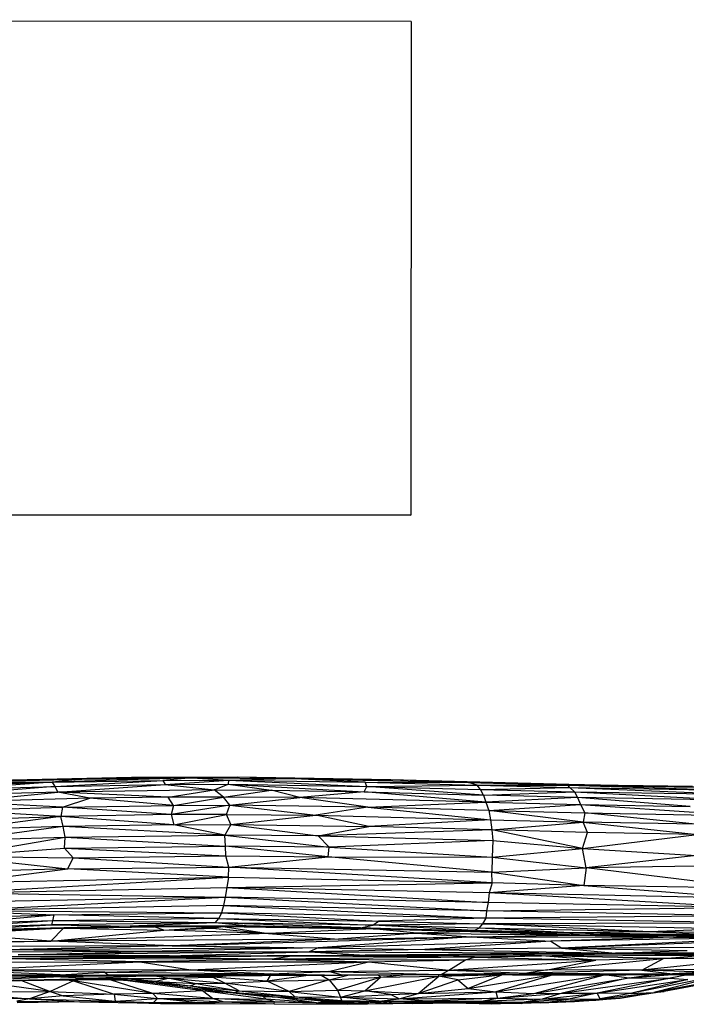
# Paper-space layout '_Derecha' of a CAD drawing. Header units: millimetres. Extents: x -677 to -71, y -2 to 78.
# Tile 8 of 13: x -315 to -261, y -2 to 78. Entities that reach past the tile are written whole.
import ezdxf

# ---------------------------------------------------------------- set-up
doc = ezdxf.new("R2010")
doc.units = ezdxf.units.MM

psp = doc.layouts.new('_Derecha')

# ---------------------------------------------------------------- linework, layer by layer
at = {"color": 7, "linetype": 'Continuous', "lineweight": 25}
for p, q in [((-283.097, 78.128), (-463.097, 78.278)), ((-283.097, 78.128), (-283.131, 38.128)), ((-283.131, 38.128), (-463.13, 38.278)), ((-323.131, 38.146), (-283.131, 38.128)), ((-305.762, 16.857), (-318.053, 16.58)), ((-300.839, 16.828), (-312.169, 16.467)), ((-309.778, 16.72), (-305.762, 16.857)), ((-309.778, 16.72), (-300.839, 16.828)), ((-297.167, 16.88), (-305.762, 16.857)), ((-305.762, 16.857), (-300.839, 16.828)), ((-300.839, 16.828), (-303.225, 16.614)), ((-297.167, 16.88), (-300.839, 16.828)), ((-300.839, 16.828), (-297.896, 16.635)), ((-300.839, 16.828), (-293.14, 16.78)), ((-297.896, 16.635), (-293.14, 16.78)), ((-293.14, 16.78), (-297.167, 16.88)), ((-284.738, 16.664), (-297.167, 16.88)), ((-286.829, 16.464), (-293.14, 16.78)), ((-293.14, 16.78), (-284.738, 16.664)), ((-293.14, 16.78), (-278.45, 16.444)), ((-320.57, 16.213), (-312.169, 16.467)), ((-312.169, 16.467), (-320.187, 15.896)), ((-320.187, 15.896), (-311.961, 16.134)), ((-311.961, 16.134), (-320.048, 15.436)), ((-319.724, 16.463), (-309.778, 16.72)), ((-319.724, 16.463), (-312.169, 16.467)), ((-309.778, 16.72), (-318.053, 16.58)), ((-309.778, 16.72), (-312.169, 16.467)), ((-312.169, 16.467), (-303.225, 16.614)), ((-312.169, 16.467), (-311.961, 16.134)), ((-311.961, 16.134), (-303.225, 16.614)), ((-311.961, 16.134), (-303.02, 16.284)), ((-311.961, 16.134), (-311.73, 15.674)), ((-311.73, 15.674), (-303.02, 16.284)), ((-303.225, 16.614), (-297.896, 16.635)), ((-303.225, 16.614), (-303.02, 16.284)), ((-303.02, 16.284), (-297.896, 16.635)), ((-303.02, 16.284), (-297.925, 16.302)), ((-303.02, 16.284), (-299.064, 15.862)), ((-299.064, 15.862), (-297.925, 16.302)), ((-297.896, 16.635), (-297.925, 16.302)), ((-297.925, 16.302), (-294.429, 15.813)), ((-297.925, 16.302), (-286.901, 15.681)), ((-297.925, 16.302), (-286.678, 16.134)), ((-297.896, 16.635), (-286.678, 16.134)), ((-297.896, 16.635), (-286.829, 16.464)), ((-286.901, 15.681), (-286.678, 16.134)), ((-286.678, 16.134), (-286.829, 16.464)), ((-286.829, 16.464), (-278.45, 16.444)), ((-286.829, 16.464), (-277.731, 16.226)), ((-286.678, 16.134), (-277.731, 16.226)), ((-277.219, 15.431), (-286.678, 16.134)), ((-286.678, 16.134), (-277.465, 15.89)), ((-278.45, 16.444), (-284.738, 16.664)), ((-270.324, 16.293), (-284.738, 16.664)), ((-277.731, 16.226), (-278.45, 16.444)), ((-278.45, 16.444), (-270.324, 16.293)), ((-278.45, 16.444), (-270.408, 16.237)), ((-277.731, 16.226), (-270.408, 16.237)), ((-277.465, 15.89), (-277.731, 16.226)), ((-277.731, 16.226), (-270.235, 16.036)), ((-277.465, 15.89), (-270.235, 16.036)), ((-270.408, 16.237), (-270.324, 16.293)), ((-270.235, 16.036), (-270.408, 16.237)), ((-270.408, 16.237), (-258.051, 15.844)), ((-270.408, 16.237), (-260.044, 16.068)), ((-260.044, 16.068), (-270.324, 16.293)), ((-270.324, 16.293), (-260.302, 16.142)), ((-270.235, 16.036), (-269.845, 15.694)), ((-270.235, 16.036), (-257.117, 15.499)), ((-270.235, 16.036), (-258.051, 15.844)), ((-311.73, 15.674), (-320.048, 15.436)), ((-319.729, 14.882), (-311.73, 15.674)), ((-299.064, 15.862), (-311.73, 15.674)), ((-309.121, 15.163), (-311.73, 15.674)), ((-302.777, 15.259), (-311.73, 15.674)), ((-302.777, 15.259), (-309.121, 15.163)), ((-302.777, 15.259), (-299.064, 15.862)), ((-298.31, 15.269), (-302.777, 15.259)), ((-302.353, 14.595), (-302.777, 15.259)), ((-302.353, 14.595), (-298.31, 15.269)), ((-298.31, 15.269), (-299.064, 15.862)), ((-299.064, 15.862), (-294.429, 15.813)), ((-298.31, 15.269), (-294.429, 15.813)), ((-297.771, 14.61), (-298.31, 15.269)), ((-292.113, 15.224), (-298.31, 15.269)), ((-297.771, 14.61), (-292.113, 15.224)), ((-292.113, 15.224), (-294.429, 15.813)), ((-294.429, 15.813), (-286.901, 15.681)), ((-286.901, 15.681), (-292.113, 15.224)), ((-286.611, 14.443), (-292.113, 15.224)), ((-277.04, 14.865), (-292.113, 15.224)), ((-277.04, 14.865), (-286.901, 15.681)), ((-286.901, 15.681), (-277.219, 15.431)), ((-277.219, 15.431), (-277.465, 15.89)), ((-277.465, 15.89), (-269.845, 15.694)), ((-277.219, 15.431), (-269.845, 15.694)), ((-277.219, 15.431), (-277.04, 14.865)), ((-269.6, 15.234), (-277.219, 15.431)), ((-269.6, 15.234), (-277.04, 14.865)), ((-269.845, 15.694), (-269.6, 15.234)), ((-269.845, 15.694), (-256.532, 15.009)), ((-269.845, 15.694), (-257.117, 15.499)), ((-269.6, 15.234), (-269.375, 14.659)), ((-260.473, 14.494), (-269.6, 15.234)), ((-256.532, 15.009), (-269.6, 15.234)), ((-319.817, 14.192), (-311.353, 14.448)), ((-309.121, 15.163), (-319.729, 14.882)), ((-311.353, 14.448), (-319.729, 14.882)), ((-311.353, 14.448), (-311.49, 13.69)), ((-311.353, 14.448), (-309.121, 15.163)), ((-311.353, 14.448), (-302.353, 14.595)), ((-302.529, 13.84), (-311.353, 14.448)), ((-302.353, 14.595), (-309.121, 15.163)), ((-297.771, 14.61), (-302.529, 13.84)), ((-302.353, 14.595), (-302.529, 13.84)), ((-302.353, 14.595), (-297.771, 14.61)), ((-298.047, 13.849), (-297.771, 14.61)), ((-297.771, 14.61), (-290.819, 13.792)), ((-286.611, 14.443), (-297.771, 14.61)), ((-286.611, 14.443), (-290.819, 13.792)), ((-286.611, 14.443), (-277.04, 14.865)), ((-286.611, 14.443), (-276.659, 13.429)), ((-276.81, 14.184), (-286.611, 14.443)), ((-277.04, 14.865), (-276.81, 14.184)), ((-277.04, 14.865), (-269.375, 14.659)), ((-276.81, 14.184), (-269.375, 14.659)), ((-269.375, 14.659), (-269.027, 13.975)), ((-269.375, 14.659), (-255.939, 13.746)), ((-269.375, 14.659), (-260.473, 14.494)), ((-311.49, 13.69), (-319.817, 14.192)), ((-319.733, 13.438), (-311.49, 13.69)), ((-311.49, 13.69), (-319.677, 12.62)), ((-302.529, 13.84), (-311.49, 13.69)), ((-311.275, 12.869), (-311.49, 13.69)), ((-302.327, 13.024), (-311.49, 13.69)), ((-298.047, 13.849), (-302.529, 13.84)), ((-302.529, 13.84), (-302.327, 13.024)), ((-302.327, 13.024), (-298.047, 13.849)), ((-297.691, 13.045), (-298.047, 13.849)), ((-298.047, 13.849), (-290.819, 13.792)), ((-297.691, 13.045), (-290.819, 13.792)), ((-286.521, 12.878), (-290.819, 13.792)), ((-290.819, 13.792), (-276.659, 13.429)), ((-276.81, 14.184), (-276.659, 13.429)), ((-269.164, 13.227), (-276.81, 14.184)), ((-276.81, 14.184), (-269.027, 13.975)), ((-269.027, 13.975), (-269.164, 13.227)), ((-260.062, 13.061), (-269.027, 13.975)), ((-269.027, 13.975), (-255.939, 13.746)), ((-311.275, 12.869), (-319.677, 12.62)), ((-311.275, 12.869), (-319.603, 11.758)), ((-302.327, 13.024), (-311.275, 12.869)), ((-311.122, 12.017), (-311.275, 12.869)), ((-298.181, 12.185), (-311.275, 12.869)), ((-302.327, 13.024), (-297.691, 13.045)), ((-298.181, 12.185), (-302.327, 13.024)), ((-297.691, 13.045), (-298.181, 12.185)), ((-297.691, 13.045), (-290.637, 12.112)), ((-297.691, 13.045), (-286.521, 12.878)), ((-290.637, 12.112), (-286.521, 12.878)), ((-276.659, 13.429), (-286.521, 12.878)), ((-276.547, 12.61), (-286.521, 12.878)), ((-276.659, 13.429), (-276.547, 12.61)), ((-276.659, 13.429), (-269.164, 13.227)), ((-276.547, 12.61), (-269.164, 13.227)), ((-268.797, 12.401), (-269.164, 13.227)), ((-269.164, 13.227), (-259.925, 12.229)), ((-260.062, 13.061), (-269.164, 13.227)), ((-320.065, 10.456), (-311.122, 12.017)), ((-319.603, 11.758), (-311.122, 12.017)), ((-311.175, 11.122), (-311.122, 12.017)), ((-311.122, 12.017), (-298.181, 12.185)), ((-311.122, 12.017), (-298.145, 11.285)), ((-298.145, 11.285), (-298.181, 12.185)), ((-298.181, 12.185), (-289.736, 11.217)), ((-290.637, 12.112), (-298.181, 12.185)), ((-276.547, 12.61), (-290.637, 12.112)), ((-290.637, 12.112), (-289.736, 11.217)), ((-290.637, 12.112), (-276.481, 11.746)), ((-276.547, 12.61), (-276.481, 11.746)), ((-269.216, 11.1), (-276.547, 12.61)), ((-268.797, 12.401), (-276.547, 12.61)), ((-269.216, 11.1), (-268.797, 12.401)), ((-269.216, 11.1), (-259.925, 12.229)), ((-259.925, 12.229), (-268.797, 12.401)), ((-311.175, 11.122), (-298.145, 11.285)), ((-298.1, 10.506), (-298.145, 11.285)), ((-289.804, 10.409), (-298.145, 11.285)), ((-289.736, 11.217), (-298.145, 11.285)), ((-289.804, 10.409), (-289.736, 11.217)), ((-276.481, 11.746), (-289.736, 11.217)), ((-289.736, 11.217), (-276.532, 10.397)), ((-276.481, 11.746), (-276.532, 10.397)), ((-276.481, 11.746), (-269.216, 11.1)), ((-320.065, 10.456), (-311.175, 11.122)), ((-320.065, 10.456), (-310.91, 9.455)), ((-320.065, 10.456), (-310.481, 10.339)), ((-310.481, 10.339), (-311.175, 11.122)), ((-311.175, 11.122), (-298.1, 10.506)), ((-310.481, 10.339), (-298.1, 10.506)), ((-297.876, 9.594), (-298.1, 10.506)), ((-298.1, 10.506), (-289.804, 10.409)), ((-297.876, 9.594), (-289.804, 10.409)), ((-276.546, 9.176), (-289.804, 10.409)), ((-289.804, 10.409), (-276.532, 10.397)), ((-276.532, 10.397), (-276.546, 9.176)), ((-276.532, 10.397), (-269.216, 11.1)), ((-276.532, 10.397), (-268.91, 9.527)), ((-268.91, 9.527), (-269.216, 11.1)), ((-269.216, 11.1), (-259.983, 10.52)), ((-259.983, 10.52), (-268.91, 9.527)), ((-310.91, 9.455), (-310.481, 10.339)), ((-310.91, 9.455), (-297.876, 9.594)), ((-310.481, 10.339), (-297.876, 9.594)), ((-297.904, 8.767), (-297.876, 9.594)), ((-276.533, 8.307), (-297.876, 9.594)), ((-297.876, 9.594), (-276.546, 9.176)), ((-259.956, 9.657), (-268.91, 9.527)), ((-319.501, 8.337), (-310.91, 9.455)), ((-310.91, 9.455), (-319.5, 9.2)), ((-297.904, 8.767), (-310.91, 9.455)), ((-276.546, 9.176), (-268.91, 9.527)), ((-276.533, 8.307), (-276.546, 9.176)), ((-276.546, 9.176), (-269.087, 8.106)), ((-268.91, 9.527), (-269.087, 8.106)), ((-255.597, 7.89), (-268.91, 9.527)), ((-319.618, 7.51), (-297.904, 8.767)), ((-319.501, 8.337), (-297.904, 8.767)), ((-297.904, 8.767), (-298.032, 7.932)), ((-298.032, 7.932), (-276.533, 8.307)), ((-297.904, 8.767), (-276.533, 8.307)), ((-276.533, 8.307), (-276.77, 7.497)), ((-269.087, 8.106), (-276.77, 7.497)), ((-269.087, 8.106), (-276.533, 8.307)), ((-269.087, 8.106), (-255.719, 7.07)), ((-255.597, 7.89), (-269.087, 8.106)), ((-319.618, 7.51), (-298.032, 7.932)), ((-319.618, 7.51), (-298.17, 7.157)), ((-298.032, 7.932), (-298.17, 7.157)), ((-276.77, 7.497), (-298.032, 7.932)), ((-298.032, 7.932), (-276.844, 6.72)), ((-276.77, 7.497), (-276.844, 6.72)), ((-256.099, 6.324), (-276.77, 7.497)), ((-255.719, 7.07), (-276.77, 7.497)), ((-320.056, 6.062), (-298.17, 7.157)), ((-298.308, 6.475), (-320.056, 6.062)), ((-298.17, 7.157), (-319.778, 6.735)), ((-298.308, 6.475), (-298.471, 5.89)), ((-298.17, 7.157), (-298.308, 6.475)), ((-276.982, 6.033), (-298.308, 6.475)), ((-298.308, 6.475), (-277.038, 5.453)), ((-276.844, 6.72), (-298.17, 7.157)), ((-298.17, 7.157), (-276.982, 6.033)), ((-276.844, 6.72), (-276.982, 6.033)), ((-256.099, 6.324), (-276.844, 6.72)), ((-320.176, 5.002), (-312.056, 5.713)), ((-320.056, 6.062), (-312.056, 5.713)), ((-320.056, 6.062), (-298.471, 5.89)), ((-320.025, 5.466), (-312.056, 5.713)), ((-312.056, 5.713), (-312.143, 5.244)), ((-312.056, 5.713), (-298.471, 5.89)), ((-298.666, 5.418), (-312.056, 5.713)), ((-298.471, 5.89), (-298.666, 5.418)), ((-277.038, 5.453), (-298.471, 5.89)), ((-298.471, 5.89), (-285.736, 5.216)), ((-276.982, 6.033), (-277.038, 5.453)), ((-256.281, 5.632), (-277.038, 5.453)), ((-276.982, 6.033), (-256.099, 6.324)), ((-256.281, 5.632), (-276.982, 6.033)), ((-321.046, 4.432), (-312.233, 4.897)), ((-305.863, 4.806), (-321.046, 4.432)), ((-312.143, 5.244), (-320.338, 4.657)), ((-312.233, 4.897), (-320.338, 4.657)), ((-312.143, 5.244), (-320.176, 5.002)), ((-312.143, 5.244), (-312.233, 4.897)), ((-298.968, 5.069), (-312.233, 4.897)), ((-312.233, 4.897), (-305.863, 4.806)), ((-298.666, 5.418), (-312.143, 5.244)), ((-298.968, 5.069), (-312.143, 5.244)), ((-305.863, 4.806), (-311.267, 4.635)), ((-298.968, 5.069), (-305.863, 4.806)), ((-296.46, 4.828), (-305.863, 4.806)), ((-305.863, 4.806), (-303.921, 4.746)), ((-303.921, 4.746), (-296.46, 4.828)), ((-298.968, 5.069), (-298.666, 5.418)), ((-286.189, 4.875), (-298.968, 5.069)), ((-296.46, 4.828), (-298.968, 5.069)), ((-287.197, 4.678), (-298.968, 5.069)), ((-298.666, 5.418), (-285.736, 5.216)), ((-298.666, 5.418), (-286.189, 4.875)), ((-298.351, 4.774), (-296.46, 4.828)), ((-296.46, 4.828), (-287.197, 4.678)), ((-286.183, 4.572), (-296.46, 4.828)), ((-287.197, 4.678), (-286.189, 4.875)), ((-286.189, 4.875), (-285.736, 5.216)), ((-277.304, 4.988), (-286.189, 4.875)), ((-277.983, 4.446), (-286.189, 4.875)), ((-277.599, 4.649), (-286.189, 4.875)), ((-277.038, 5.453), (-285.736, 5.216)), ((-285.736, 5.216), (-277.304, 4.988)), ((-277.304, 4.988), (-277.599, 4.649)), ((-277.038, 5.453), (-277.304, 4.988)), ((-256.491, 5.066), (-277.304, 4.988)), ((-277.304, 4.988), (-256.772, 4.604)), ((-263.749, 4.34), (-277.304, 4.988)), ((-256.491, 5.066), (-277.038, 5.453)), ((-311.267, 4.635), (-322.114, 4.279)), ((-321.046, 4.432), (-311.267, 4.635)), ((-311.267, 4.635), (-320.624, 4.379)), ((-311.267, 4.635), (-319.772, 4.155)), ((-312.283, 3.59), (-319.772, 4.155)), ((-312.283, 3.59), (-311.267, 4.635)), ((-312.283, 3.59), (-303.141, 4.483)), ((-294.644, 4.201), (-312.283, 3.59)), ((-311.267, 4.635), (-303.921, 4.746)), ((-311.267, 4.635), (-303.141, 4.483)), ((-303.921, 4.746), (-298.351, 4.774)), ((-303.141, 4.483), (-303.921, 4.746)), ((-303.141, 4.483), (-298.351, 4.774)), ((-303.141, 4.483), (-299.206, 4.636)), ((-294.644, 4.201), (-303.141, 4.483)), ((-299.206, 4.636), (-298.351, 4.774)), ((-299.206, 4.636), (-294.644, 4.201)), ((-298.351, 4.774), (-286.183, 4.572)), ((-298.351, 4.774), (-294.644, 4.201)), ((-286.183, 4.572), (-294.644, 4.201)), ((-294.644, 4.201), (-282.634, 4.243)), ((-294.644, 4.201), (-288.989, 3.744)), ((-282.634, 4.243), (-288.989, 3.744)), ((-286.183, 4.572), (-287.197, 4.678)), ((-287.197, 4.678), (-277.983, 4.446)), ((-278.279, 4.377), (-287.197, 4.678)), ((-286.183, 4.572), (-278.279, 4.377)), ((-282.634, 4.243), (-286.183, 4.572)), ((-278.279, 4.377), (-282.634, 4.243)), ((-282.634, 4.243), (-269.461, 4.067)), ((-282.634, 4.243), (-278.234, 3.928)), ((-278.279, 4.377), (-277.983, 4.446)), ((-270.192, 4.247), (-278.279, 4.377)), ((-278.279, 4.377), (-269.461, 4.067)), ((-278.279, 4.377), (-270.139, 4.167)), ((-278.234, 3.928), (-269.461, 4.067)), ((-277.983, 4.446), (-277.599, 4.649)), ((-270.192, 4.247), (-277.983, 4.446)), ((-263.749, 4.34), (-277.599, 4.649)), ((-270.192, 4.247), (-277.599, 4.649)), ((-263.749, 4.34), (-270.192, 4.247)), ((-270.139, 4.167), (-270.192, 4.247)), ((-258.335, 4.073), (-270.192, 4.247)), ((-259.314, 4.011), (-270.192, 4.247)), ((-269.461, 4.067), (-270.139, 4.167)), ((-270.139, 4.167), (-259.314, 4.011)), ((-270.139, 4.167), (-260.874, 4.007)), ((-269.461, 4.067), (-260.874, 4.007)), ((-269.461, 4.067), (-261.829, 3.897)), ((-256.772, 4.604), (-263.749, 4.34)), ((-258.335, 4.073), (-263.749, 4.34)), ((-256.686, 4.269), (-263.749, 4.34)), ((-261.829, 3.897), (-260.874, 4.007)), ((-261.829, 3.897), (-254.193, 4.001)), ((-260.874, 4.007), (-259.314, 4.011)), ((-260.874, 4.007), (-251.169, 3.999)), ((-312.283, 3.59), (-332.786, 3.083)), ((-302.451, 3.198), (-332.786, 3.083)), ((-327.795, 3.523), (-312.283, 3.59)), ((-302.451, 3.198), (-315.939, 2.869)), ((-288.989, 3.744), (-312.283, 3.59)), ((-302.451, 3.198), (-312.283, 3.59)), ((-302.451, 3.198), (-278.234, 3.928)), ((-288.989, 3.744), (-302.451, 3.198)), ((-302.451, 3.198), (-290.614, 3.034)), ((-278.234, 3.928), (-290.614, 3.034)), ((-271.771, 3.59), (-290.614, 3.034)), ((-288.989, 3.744), (-278.234, 3.928)), ((-271.771, 3.59), (-281.985, 2.919)), ((-278.234, 3.928), (-261.829, 3.897)), ((-278.234, 3.928), (-271.771, 3.59)), ((-261.829, 3.897), (-271.771, 3.59)), ((-253.861, 3.868), (-271.771, 3.59)), ((-271.771, 3.59), (-270.875, 3.015)), ((-253.861, 3.868), (-270.875, 3.015)), ((-258.564, 3.485), (-270.875, 3.015)), ((-261.829, 3.897), (-253.861, 3.868)), ((-304.538, 2.739), (-325.466, 2.675)), ((-290.614, 3.034), (-315.939, 2.869)), ((-304.538, 2.739), (-315.939, 2.869)), ((-314.946, 2.488), (-304.538, 2.739)), ((-291.353, 2.72), (-314.946, 2.488)), ((-302.712, 2.384), (-314.946, 2.488)), ((-290.614, 3.034), (-304.538, 2.739)), ((-304.538, 2.739), (-291.353, 2.72)), ((-302.712, 2.384), (-291.353, 2.72)), ((-302.712, 2.384), (-286.808, 2.449)), ((-286.808, 2.449), (-292.763, 2.362)), ((-290.614, 3.034), (-291.353, 2.72)), ((-281.985, 2.919), (-291.353, 2.72)), ((-291.353, 2.72), (-266.539, 2.611)), ((-291.353, 2.72), (-286.808, 2.449)), ((-290.614, 3.034), (-281.985, 2.919)), ((-266.539, 2.611), (-286.808, 2.449)), ((-286.808, 2.449), (-275.385, 2.528)), ((-286.808, 2.449), (-277.946, 2.278)), ((-286.808, 2.449), (-272.528, 2.39)), ((-270.875, 3.015), (-281.985, 2.919)), ((-281.985, 2.919), (-266.539, 2.611)), ((-275.385, 2.528), (-266.539, 2.611)), ((-275.385, 2.528), (-267.379, 2.545)), ((-272.528, 2.39), (-275.385, 2.528)), ((-272.528, 2.39), (-267.379, 2.545)), ((-272.528, 2.39), (-259.338, 2.455)), ((-270.875, 3.015), (-258.936, 3.103)), ((-270.875, 3.015), (-266.539, 2.611)), ((-270.875, 3.015), (-260.72, 2.819)), ((-267.379, 2.545), (-266.539, 2.611)), ((-267.379, 2.545), (-248.093, 2.544)), ((-259.338, 2.455), (-267.379, 2.545)), ((-266.539, 2.611), (-238.749, 2.846)), ((-266.539, 2.611), (-260.72, 2.819)), ((-240.443, 2.622), (-266.539, 2.611)), ((-248.093, 2.544), (-266.539, 2.611)), ((-262.636, 2.176), (-259.338, 2.455)), ((-319.797, 1.219), (-305.074, 1.903)), ((-318.245, 2.332), (-302.712, 2.384)), ((-302.727, 2.275), (-318.245, 2.332)), ((-316.916, 2.189), (-302.727, 2.275)), ((-294.358, 2.124), (-316.916, 2.189)), ((-305.074, 1.903), (-316.916, 2.189)), ((-316.456, 1.894), (-305.074, 1.903)), ((-294.358, 2.124), (-305.074, 1.903)), ((-305.074, 1.903), (-286.54, 1.903)), ((-305.074, 1.903), (-300.935, 1.249)), ((-302.727, 2.275), (-302.712, 2.384)), ((-292.763, 2.362), (-302.727, 2.275)), ((-302.727, 2.275), (-294.358, 2.124)), ((-292.763, 2.362), (-302.712, 2.384)), ((-300.935, 1.249), (-286.54, 1.903)), ((-292.763, 2.362), (-294.358, 2.124)), ((-277.946, 2.278), (-294.358, 2.124)), ((-294.358, 2.124), (-286.54, 1.903)), ((-294.358, 2.124), (-278.688, 2.06)), ((-277.946, 2.278), (-292.763, 2.362)), ((-289.783, 1.128), (-286.54, 1.903)), ((-286.54, 1.903), (-278.688, 2.06)), ((-286.54, 1.903), (-280.044, 1.244)), ((-280.044, 1.244), (-278.688, 2.06)), ((-280.044, 1.244), (-268.121, 2.057)), ((-278.688, 2.06), (-277.946, 2.278)), ((-268.121, 2.057), (-278.688, 2.06)), ((-277.946, 2.278), (-272.528, 2.39)), ((-277.946, 2.278), (-268.121, 2.057)), ((-268.121, 2.057), (-272.528, 2.39)), ((-262.636, 2.176), (-272.528, 2.39)), ((-272.053, 1.269), (-262.636, 2.176)), ((-272.053, 1.269), (-268.121, 2.057)), ((-262.636, 2.176), (-268.121, 2.057)), ((-264.409, 1.241), (-262.636, 2.176)), ((-255.666, 2.163), (-264.409, 1.241)), ((-255.666, 2.163), (-262.636, 2.176)), ((-311.539, 0.843), (-320.913, 0.759)), ((-300.935, 1.249), (-319.797, 1.219)), ((-311.539, 0.843), (-319.797, 1.219)), ((-307.925, 1.069), (-319.797, 1.219)), ((-319.327, 0.846), (-311.539, 0.843)), ((-311.539, 0.843), (-307.925, 1.069)), ((-311.539, 0.843), (-307.608, 0.819)), ((-311.539, 0.843), (-310.306, 0.781)), ((-307.608, 0.819), (-310.306, 0.781)), ((-307.925, 1.069), (-300.935, 1.249)), ((-307.925, 1.069), (-307.608, 0.819)), ((-307.925, 1.069), (-294.458, 0.944)), ((-307.608, 0.819), (-294.458, 0.944)), ((-294.834, 0.838), (-307.608, 0.819)), ((-307.608, 0.819), (-298.315, 0.785)), ((-300.935, 1.249), (-289.783, 1.128)), ((-300.935, 1.249), (-294.458, 0.944)), ((-298.315, 0.785), (-294.834, 0.838)), ((-298.315, 0.785), (-291.964, 0.832)), ((-294.458, 0.944), (-294.834, 0.838)), ((-294.834, 0.838), (-288.646, 0.826)), ((-291.964, 0.832), (-294.834, 0.838)), ((-291.208, 0.831), (-294.748, 0.356)), ((-294.748, 0.356), (-294.491, 0.813)), ((-294.458, 0.944), (-289.783, 1.128)), ((-294.458, 0.944), (-288.646, 0.826)), ((-291.964, 0.832), (-288.646, 0.826)), ((-290.372, 0.829), (-289.725, 0.448)), ((-289.783, 1.128), (-280.044, 1.244)), ((-288.646, 0.826), (-289.783, 1.128)), ((-289.783, 1.128), (-280.655, 0.885)), ((-289.725, 0.448), (-288.234, 0.829)), ((-288.646, 0.826), (-280.655, 0.885)), ((-283.925, 0.855), (-288.646, 0.826)), ((-285.564, 0.675), (-285.809, 0.844)), ((-285.564, 0.675), (-283.8, 0.855)), ((-280.655, 0.885), (-283.925, 0.855)), ((-274.867, 0.854), (-283.925, 0.855)), ((-280.855, 0.749), (-280.87, 0.855)), ((-280.855, 0.749), (-279.645, 0.855)), ((-280.855, 0.749), (-276.648, 0.854)), ((-280.655, 0.885), (-280.044, 1.244)), ((-273.712, 0.997), (-280.655, 0.885)), ((-280.655, 0.885), (-274.867, 0.854)), ((-280.655, 0.885), (-274.343, 0.877)), ((-280.044, 1.244), (-272.053, 1.269)), ((-280.044, 1.244), (-273.712, 0.997)), ((-279.318, 0.456), (-275.847, 0.854)), ((-278.465, -0.25), (-271.733, 0.859)), ((-275.688, 0.854), (-278.465, -0.25)), ((-276.233, -0.523), (-267.477, 0.866)), ((-271.58, 0.859), (-276.233, -0.523)), ((-274.343, 0.877), (-274.867, 0.854)), ((-274.867, 0.854), (-265.686, 0.869)), ((-273.712, 0.997), (-274.343, 0.877)), ((-261.929, 0.932), (-274.343, 0.877)), ((-274.343, 0.877), (-261.043, 0.864)), ((-272.053, 1.269), (-273.712, 0.997)), ((-264.409, 1.241), (-273.712, 0.997)), ((-273.712, 0.997), (-261.929, 0.932)), ((-273.161, -0.66), (-267.436, 0.866)), ((-264.409, 1.241), (-272.053, 1.269)), ((-267.268, 0.866), (-265.44, 0.609)), ((-265.44, 0.609), (-263.633, 0.867)), ((-265.44, 0.609), (-262.265, 0.865)), ((-257.845, 0.837), (-265.328, -0.646)), ((-257.243, 1.317), (-264.409, 1.241)), ((-264.409, 1.241), (-261.929, 0.932)), ((-259.23, 1.076), (-264.409, 1.241)), ((-257.845, 0.837), (-263.427, -0.583)), ((-260.712, 0.864), (-262.11, 0.587)), ((-259.23, 1.076), (-261.929, 0.932)), ((-249.49, 0.933), (-261.929, 0.932)), ((-261.929, 0.932), (-261.043, 0.864)), ((-261.929, 0.932), (-250.841, 0.847)), ((-261.043, 0.864), (-250.841, 0.847)), ((-322.637, 0.27), (-312.848, 0.435)), ((-321.679, 0.292), (-312.075, 0.691)), ((-321.679, 0.292), (-309.044, 0.554)), ((-312.848, 0.435), (-321.679, 0.292)), ((-310.306, 0.781), (-320.913, 0.759)), ((-312.333, -0.495), (-318.482, 0.34)), ((-312.075, 0.691), (-316.814, 0.628)), ((-314.675, 0.404), (-312.333, -0.495)), ((-312.848, 0.435), (-309.044, 0.554)), ((-312.848, 0.435), (-306.075, 0.508)), ((-310.447, 0.381), (-312.333, -0.495)), ((-304.848, 0.783), (-312.075, 0.691)), ((-312.075, 0.691), (-310.639, 0.78)), ((-312.075, 0.691), (-311.585, 0.778)), ((-309.044, 0.554), (-312.075, 0.691)), ((-310.447, 0.381), (-311.522, 0.449)), ((-310.725, 0.458), (-310.447, 0.381)), ((-309.654, 0.469), (-310.447, 0.381)), ((-304.018, -0.67), (-310.447, 0.381)), ((-310.447, 0.381), (-307.159, -0.715)), ((-310.306, 0.781), (-298.315, 0.785)), ((-304.179, 0.783), (-309.044, 0.554)), ((-309.044, 0.554), (-302.677, 0.586)), ((-309.044, 0.554), (-306.075, 0.508)), ((-308.478, 0.482), (-306.279, 0.423)), ((-304.018, -0.67), (-307.476, 0.455)), ((-299.993, -0.446), (-306.448, 0.428)), ((-306.405, 0.427), (-304.249, 0.257)), ((-306.279, 0.423), (-306.075, 0.508)), ((-306.279, 0.423), (-303.752, 0.313)), ((-306.279, 0.423), (-304.249, 0.257)), ((-306.075, 0.508), (-302.677, 0.586)), ((-303.752, 0.313), (-306.075, 0.508)), ((-304.346, 0.264), (-299.171, -0.423)), ((-303.752, 0.313), (-304.249, 0.257)), ((-304.249, 0.257), (-301.009, -0.028)), ((-304.249, 0.257), (-299.171, -0.423)), ((-303.87, 0.783), (-302.677, 0.586)), ((-302.677, 0.586), (-303.752, 0.313)), ((-303.752, 0.313), (-300.507, 0.142)), ((-303.752, 0.313), (-301.009, -0.028)), ((-299.2, 0.656), (-303.559, 0.783)), ((-302.677, 0.586), (-299.2, 0.656)), ((-302.677, 0.586), (-298.18, 0.175)), ((-302.677, 0.586), (-300.507, 0.142)), ((-301.009, -0.028), (-300.507, 0.142)), ((-300.507, 0.142), (-298.18, 0.175)), ((-300.507, 0.142), (-297.019, -0.44)), ((-299.2, 0.656), (-298.077, 0.787)), ((-294.748, 0.356), (-299.2, 0.656)), ((-298.18, 0.175), (-299.2, 0.656)), ((-298.18, 0.175), (-294.748, 0.356)), ((-292.963, -0.494), (-298.18, 0.175)), ((-297.019, -0.44), (-298.18, 0.175)), ((-294.748, 0.356), (-289.725, 0.448)), ((-292.963, -0.494), (-294.748, 0.356)), ((-289.725, 0.448), (-292.963, -0.494)), ((-289.725, 0.448), (-285.564, 0.675)), ((-289.725, 0.448), (-289.066, -0.389)), ((-289.066, -0.389), (-285.564, 0.675)), ((-286.833, -0.445), (-280.855, 0.749)), ((-286.833, -0.445), (-285.564, 0.675)), ((-285.564, 0.675), (-280.855, 0.749)), ((-282.529, -0.662), (-280.855, 0.749)), ((-282.529, -0.662), (-279.318, 0.456)), ((-279.318, 0.456), (-280.855, 0.749)), ((-279.318, 0.456), (-278.465, -0.25)), ((-273.161, -0.66), (-265.44, 0.609)), ((-265.44, 0.609), (-270.848, -0.633)), ((-270.848, -0.633), (-262.11, 0.587)), ((-262.11, 0.587), (-268.014, -0.634)), ((-268.014, -0.634), (-260.665, 0.476)), ((-265.44, 0.609), (-262.11, 0.587)), ((-260.665, 0.476), (-265.328, -0.646)), ((-256.966, 0.656), (-263.427, -0.583)), ((-263.427, -0.583), (-256.818, 0.584)), ((-256.818, 0.584), (-262.598, -0.482)), ((-262.11, 0.587), (-260.665, 0.476)), ((-320.772, -0.531), (-312.333, -0.495)), ((-320.772, -0.531), (-314.009, -1.095)), ((-312.333, -0.495), (-314.009, -1.095)), ((-312.333, -0.495), (-307.159, -0.715)), ((-312.333, -0.495), (-311.288, -0.855)), ((-307.159, -0.715), (-311.288, -0.855)), ((-304.018, -0.67), (-307.159, -0.715)), ((-307.159, -0.715), (-303.651, -1.072)), ((-307.159, -0.715), (-307.062, -1.27)), ((-299.993, -0.446), (-304.018, -0.67)), ((-299.18, -1.063), (-304.018, -0.67)), ((-303.651, -1.072), (-304.018, -0.67)), ((-299.993, -0.446), (-301.054, -0.173)), ((-301.009, -0.028), (-297.019, -0.44)), ((-301.009, -0.028), (-297.41, -0.564)), ((-299.171, -0.423), (-301.009, -0.028)), ((-296.924, -0.67), (-299.993, -0.446)), ((-294.837, -1.121), (-299.993, -0.446)), ((-299.18, -1.063), (-299.993, -0.446)), ((-299.171, -0.423), (-297.41, -0.564)), ((-299.171, -0.423), (-294.891, -0.894)), ((-297.41, -0.564), (-297.019, -0.44)), ((-297.41, -0.564), (-292.508, -0.936)), ((-294.891, -0.894), (-297.41, -0.564)), ((-297.41, -0.564), (-293.805, -0.96)), ((-297.019, -0.44), (-292.963, -0.494)), ((-297.019, -0.44), (-292.508, -0.936)), ((-292.963, -0.494), (-289.066, -0.389)), ((-292.963, -0.494), (-288.813, -0.963)), ((-292.508, -0.936), (-292.963, -0.494)), ((-289.066, -0.389), (-286.833, -0.445)), ((-289.066, -0.389), (-288.813, -0.963)), ((-288.813, -0.963), (-286.833, -0.445)), ((-288.813, -0.963), (-284.761, -0.727)), ((-286.833, -0.445), (-282.529, -0.662)), ((-284.761, -0.727), (-286.833, -0.445)), ((-284.761, -0.727), (-282.529, -0.662)), ((-284.059, -1.08), (-284.761, -0.727)), ((-284.059, -1.08), (-276.233, -0.523)), ((-284.059, -1.08), (-282.529, -0.662)), ((-282.529, -0.662), (-278.465, -0.25)), ((-282.529, -0.662), (-276.233, -0.523)), ((-278.465, -0.25), (-276.233, -0.523)), ((-276.233, -0.523), (-276.082, -1.043)), ((-276.233, -0.523), (-273.161, -0.66)), ((-276.082, -1.043), (-270.848, -0.633)), ((-276.082, -1.043), (-273.161, -0.66)), ((-273.161, -0.66), (-270.848, -0.633)), ((-270.848, -0.633), (-272.482, -1.113)), ((-272.482, -1.113), (-268.014, -0.634)), ((-270.848, -0.633), (-268.014, -0.634)), ((-268.014, -0.634), (-270.348, -1.119)), ((-265.328, -0.646), (-268.014, -0.634)), ((-268.014, -0.634), (-267.794, -1.098)), ((-267.794, -1.098), (-263.427, -0.583)), ((-265.328, -0.646), (-267.794, -1.098)), ((-262.598, -0.482), (-266.165, -1.031)), ((-266.165, -1.031), (-263.427, -0.583)), ((-265.328, -0.646), (-263.427, -0.583)), ((-263.427, -0.583), (-262.598, -0.482)), ((-314.009, -1.095), (-319.407, -1.05)), ((-314.009, -1.095), (-315.034, -1.288)), ((-315.034, -1.288), (-309.937, -1.34)), ((-309.937, -1.34), (-315.022, -1.408)), ((-311.288, -0.855), (-314.009, -1.095)), ((-314.009, -1.095), (-307.062, -1.27)), ((-314.009, -1.095), (-309.937, -1.34)), ((-311.288, -0.855), (-307.062, -1.27)), ((-309.937, -1.34), (-307.062, -1.27)), ((-309.937, -1.34), (-305.294, -1.426)), ((-307.062, -1.27), (-303.651, -1.072)), ((-307.062, -1.27), (-303.96, -1.387)), ((-307.062, -1.27), (-305.294, -1.426)), ((-305.294, -1.426), (-303.96, -1.387)), ((-305.294, -1.426), (-303.398, -1.459)), ((-303.96, -1.387), (-303.651, -1.072)), ((-303.96, -1.387), (-300.593, -1.376)), ((-303.96, -1.387), (-299.906, -1.475)), ((-303.398, -1.459), (-303.96, -1.387)), ((-303.651, -1.072), (-299.18, -1.063)), ((-303.651, -1.072), (-298.323, -1.345)), ((-300.593, -1.376), (-303.651, -1.072)), ((-303.398, -1.459), (-299.906, -1.475)), ((-300.593, -1.376), (-298.323, -1.345)), ((-299.906, -1.475), (-300.593, -1.376)), ((-299.906, -1.475), (-298.323, -1.345)), ((-299.906, -1.475), (-294.192, -1.505)), ((-294.163, -1.334), (-299.18, -1.063)), ((-299.18, -1.063), (-294.837, -1.121)), ((-298.323, -1.345), (-299.18, -1.063)), ((-298.323, -1.345), (-294.163, -1.334)), ((-298.323, -1.345), (-294.192, -1.505)), ((-294.837, -1.121), (-295.098, -0.871)), ((-294.891, -0.894), (-293.805, -0.96)), ((-290, -1.241), (-294.891, -0.894)), ((-290.749, -1.416), (-294.837, -1.121)), ((-294.163, -1.334), (-294.837, -1.121)), ((-294.192, -1.505), (-294.163, -1.334)), ((-294.192, -1.505), (-288.273, -1.533)), ((-288.273, -1.533), (-294.163, -1.334)), ((-294.163, -1.334), (-290.749, -1.416)), ((-290.749, -1.416), (-294.071, -0.952)), ((-293.805, -0.96), (-292.508, -0.936)), ((-293.805, -0.96), (-290, -1.241)), ((-290.122, -1.318), (-292.811, -1.041)), ((-292.508, -0.936), (-288.813, -0.963)), ((-290, -1.241), (-292.508, -0.936)), ((-292.508, -0.936), (-288.699, -1.217)), ((-290.749, -1.416), (-290.122, -1.318)), ((-290.749, -1.416), (-286.518, -1.471)), ((-286.628, -1.482), (-290.749, -1.416)), ((-288.273, -1.533), (-290.749, -1.416)), ((-290.7, -1.191), (-290.122, -1.318)), ((-290.122, -1.318), (-287.793, -1.301)), ((-290.122, -1.318), (-286.518, -1.471)), ((-288.699, -1.217), (-290, -1.241)), ((-290, -1.241), (-285.717, -1.277)), ((-290, -1.241), (-286.958, -1.312)), ((-288.699, -1.217), (-288.813, -0.963)), ((-288.813, -0.963), (-284.059, -1.08)), ((-285.717, -1.277), (-288.813, -0.963)), ((-288.699, -1.217), (-285.717, -1.277)), ((-288.273, -1.533), (-286.628, -1.482)), ((-287.793, -1.301), (-287.966, -1.289)), ((-287.793, -1.301), (-287.806, -1.292)), ((-287.793, -1.301), (-287.551, -1.298)), ((-284.603, -1.482), (-287.793, -1.301)), ((-286.518, -1.471), (-287.793, -1.301)), ((-286.958, -1.312), (-285.717, -1.277)), ((-286.958, -1.312), (-281.844, -1.284)), ((-286.958, -1.312), (-283.716, -1.352)), ((-286.628, -1.482), (-286.518, -1.471)), ((-286.628, -1.482), (-285.037, -1.479)), ((-286.518, -1.471), (-284.603, -1.482)), ((-285.717, -1.277), (-284.059, -1.08)), ((-285.717, -1.277), (-281.844, -1.284)), ((-284.926, -1.337), (-284.603, -1.482)), ((-281.648, -1.414), (-284.603, -1.482)), ((-279.674, -1.425), (-284.603, -1.482)), ((-282.985, -1.477), (-284.603, -1.482)), ((-284.059, -1.08), (-276.082, -1.043)), ((-281.844, -1.284), (-284.059, -1.08)), ((-283.716, -1.352), (-281.844, -1.284)), ((-279.698, -1.358), (-283.716, -1.352)), ((-281.648, -1.414), (-283.062, -1.353)), ((-282.985, -1.477), (-279.674, -1.425)), ((-282.076, -1.354), (-281.648, -1.414)), ((-276.082, -1.043), (-281.844, -1.284)), ((-279.698, -1.358), (-281.844, -1.284)), ((-277.564, -1.299), (-281.844, -1.284)), ((-279.283, -1.411), (-281.648, -1.414)), ((-281.648, -1.414), (-279.674, -1.425)), ((-279.283, -1.411), (-280.238, -1.357)), ((-279.283, -1.411), (-279.945, -1.357)), ((-279.698, -1.358), (-277.564, -1.299)), ((-276.511, -1.391), (-279.698, -1.358)), ((-279.283, -1.411), (-279.674, -1.425)), ((-279.674, -1.425), (-276.564, -1.488)), ((-279.276, -1.362), (-279.283, -1.411)), ((-277.327, -1.388), (-279.283, -1.411)), ((-276.564, -1.488), (-279.283, -1.411)), ((-277.564, -1.299), (-276.082, -1.043)), ((-272.482, -1.113), (-277.564, -1.299)), ((-277.564, -1.299), (-273.93, -1.356)), ((-276.511, -1.391), (-277.564, -1.299)), ((-277.4, -1.381), (-277.327, -1.388)), ((-277.327, -1.388), (-277.374, -1.382)), ((-277.327, -1.388), (-277.318, -1.382)), ((-276.611, -1.398), (-277.327, -1.388)), ((-276.564, -1.488), (-277.327, -1.388)), ((-277.103, -1.384), (-274.111, -1.464)), ((-276.564, -1.488), (-275.157, -1.436)), ((-274.938, -1.442), (-276.564, -1.488)), ((-273.93, -1.356), (-276.511, -1.391)), ((-274.111, -1.464), (-276.511, -1.391)), ((-276.082, -1.043), (-272.482, -1.113)), ((-274.111, -1.464), (-273.93, -1.356)), ((-272.238, -1.384), (-274.111, -1.464)), ((-272.605, -1.42), (-274.111, -1.464)), ((-272.482, -1.113), (-273.93, -1.356)), ((-270.348, -1.119), (-273.93, -1.356)), ((-272.238, -1.384), (-273.93, -1.356)), ((-272.605, -1.42), (-269.846, -1.302)), ((-272.605, -1.42), (-272.238, -1.384)), ((-270.348, -1.119), (-272.482, -1.113)), ((-272.238, -1.384), (-267.794, -1.098)), ((-272.238, -1.384), (-270.348, -1.119)), ((-269.846, -1.302), (-272.238, -1.384)), ((-270.348, -1.119), (-267.794, -1.098)), ((-269.846, -1.302), (-266.165, -1.031)), ((-269.846, -1.302), (-267.794, -1.098)), ((-268.131, -1.212), (-269.846, -1.302)), ((-266.165, -1.031), (-268.131, -1.212)), ((-267.794, -1.098), (-266.165, -1.031))]:
    psp.add_line(p, q, dxfattribs=at)

doc.saveas('drawing.dxf')
